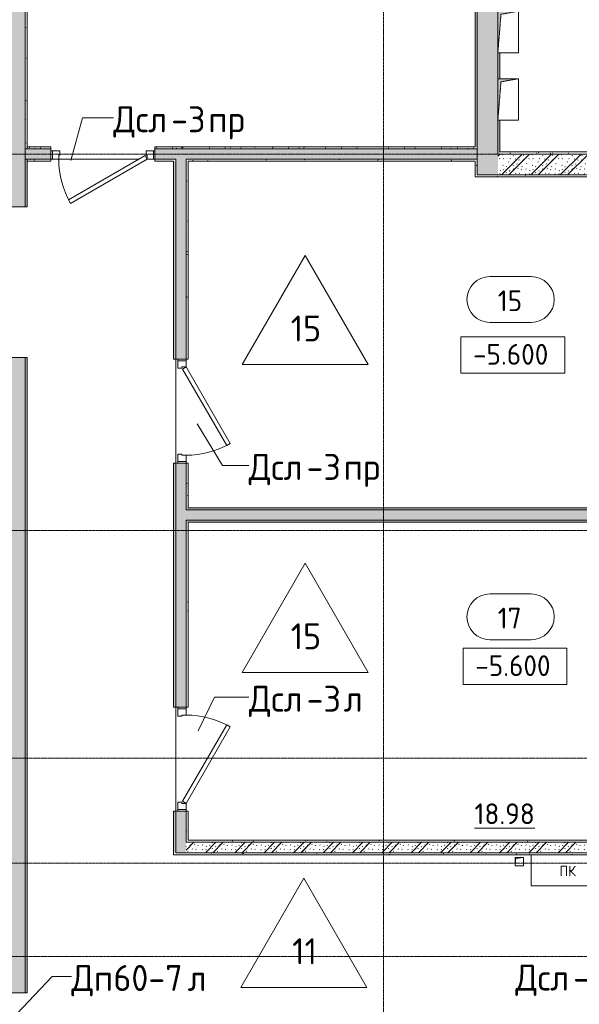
# Model space of a CAD drawing. Header units: millimetres. Extents: x 93132 to 156147, y -10965 to 65044.
# Tile 14 of 58: x 121419 to 126803, y 16140 to 25618. Entities that reach past the tile are written whole.
import ezdxf

# ---------------------------------------------------------------- set-up
doc = ezdxf.new("R2010")
doc.units = ezdxf.units.MM
doc.linetypes.add('3_ Штрих_ 1 х 1 мм', pattern=[2, 1, -1])
doc.linetypes.add('4_ Штрихпунктир_ 10 х 2 мм', pattern=[14, 10, -2, 0, -2])
for name, color, linetype, lineweight in [('A-ANNO-NOTE', 7, 'Continuous', 5), ('A-AREA-IDEN', 7, 'Continuous', 5), ('A-DETL-GENF', 7, 'Continuous', 13), ('A-DOOR', 7, 'Continuous', 13), ('A-DOOR-FRAM', 7, 'Continuous', 13), ('A-DOOR-IDEN', 7, 'Continuous', 5), ('A-FLOR', 7, 'Continuous', 13), ('A-FLOR-IDEN', 7, 'Continuous', 5), ('A-WALL', 7, 'Continuous', 13), ('A-WALL-PATT', 7, 'Continuous', 13), ('G-ANNO-DIMS', 7, 'Continuous', 5), ('I-WALL', 7, 'Continuous', 13), ('M-EQPM', 7, 'Continuous', 13), ('S-GRID', 7, 'Continuous', 5)]:
    doc.layers.add(name, color=color, linetype=linetype, lineweight=lineweight)
doc.styles.add('GOST Common', font='GOST_Common.ttf', dxfattribs={"height": 100})
doc.styles.add('GOST Common_2', font='GOST_Common.ttf', dxfattribs={"height": 200})
doc.styles.add('GOST Common_3', font='GOST_Common.ttf', dxfattribs={"height": 250})
pattern_1 = [(0, (0, 0), (203.2, 50.8), [3.353, -149.047, 3.353, -149.047, -812.8]), (0, (0, 0), (203.2, 50.8), [-304.8, 3.353, -301.447, 3.353, -149.047, -355.6]), (0, (0, 0), (203.2, 50.8), [-762, 3.353, -98.247, 3.353, -250.647]), (120, (76.2, 25.4), (-145.59409, 150.576362), [3.353, -149.047, 3.353, -149.047, -812.8]), (120, (76.2, 25.4), (-145.59409, 150.576362), [-304.8, 3.353, -301.447, 3.353, -149.047, -355.6]), (120, (76.2, 25.4), (-145.59409, 150.576362), [-762, 3.353, -98.247, 3.353, -250.647]), (240, (101.6, 127), (-57.60591, -201.376362), [3.353, -149.047, 3.353, -149.047, -812.8]), (240, (101.6, 127), (-57.60591, -201.376362), [-304.8, 3.353, -301.447, 3.353, -149.047, -355.6]), (240, (101.6, 127), (-57.60591, -201.376362), [-762, 3.353, -98.247, 3.353, -250.647])]
pattern_2 = [(135, (150.28, 188.64), (-282.8427, 3e-14), [5, -395]), (135, (174.9, 237.36), (-282.8427, 3e-14), [5, -395]), (135, (211.96, 236.53), (-282.8427, 3e-14), [5, -395]), (135, (114.96, 223.96), (-282.8427, 3e-14), [5, -395]), (135, (77.54, 223.96), (-282.8427, 3e-14), [5, -395]), (135, (57.44, 184.52), (-282.8427, 3e-14), [5, -395]), (135, (66.21, 142.9), (-282.8427, 3e-14), [5, -395]), (135, (107.33, 161), (-282.8427, 3e-14), [5, -395]), (135, (99.08, 130.94), (-282.8427, 3e-14), [5, -395]), (135, (22.6, 136.46), (-282.8427, 3e-14), [5, -395]), (135, (21.16, 168.08), (-282.8427, 3e-14), [5, -395]), (135, (46.13, 96.12), (-282.8427, 3e-14), [5, -395]), (135, (3.54, 74.6), (-282.8427, 3e-14), [5, -395]), (135, (40.3, 47.56), (-282.8427, 3e-14), [5, -395]), (135, (39.77, 18.47), (-282.8427, 3e-14), [5, -395]), (135, (76.94, 37.28), (-282.8427, 3e-14), [5, -395]), (135, (114.18, 62.4), (-282.8427, 3e-14), [5, -395]), (135, (139.87, 90.2), (-282.8427, 3e-14), [5, -395]), (135, (141.44, 15.82), (-282.8427, 3e-14), [5, -395]), (135, (188.69, 26.73), (-282.8427, 3e-14), [5, -395]), (135, (176.14, 51.36), (-282.8427, 3e-14), [5, -395]), (135, (177.03, 0), (-282.8427, 3e-14), [5, -395]), (135, (276.61, 8.22), (-282.8427, 3e-14), [5, -395]), (135, (271.19, 31.72), (-282.8427, 3e-14), [5, -395]), (135, (268.29, 119.65), (-282.8427, 3e-14), [5, -395]), (135, (237.92, 101.95), (-282.8427, 3e-14), [5, -395]), (135, (237.92, 158.27), (-282.8427, 3e-14), [5, -395]), (135, (260.4, 204.35), (-282.8427, 3e-14), [5, -395]), (135, (275.54, 235.4), (-282.8427, 3e-14), [5, -395]), (135, (117.62, 268.96), (-282.8427, 3e-14), [5, -395]), (135, (203.62, 273.83), (-282.8427, 3e-14), [5, -395]), (135, (47.24, 279.3), (-282.8427, 3e-14), [5, -395]), (135, (23.2, 266.16), (-282.8427, 3e-14), [5, -395]), (135, (42.78, 232.52), (-282.8427, 3e-14), [5, -395]), (135, (177.76, 90.57), (-282.8427, 3e-14), [5, -395]), (135, (181.12, 121.8), (-282.8427, 3e-14), [5, -395]), (135, (206.73, 172.06), (-282.8427, 3e-14), [5, -395]), (135, (143.14, 136.62), (-282.8427, 3e-14), [5, -395]), (135, (211.51, 131.86), (-282.8427, 3e-14), [5, -395]), (135, (81.47, 95.1), (-282.8427, 3e-14), [5, -395]), (135, (235.13, 60.46), (-282.8427, 3e-14), [5, -395]), (135, (242.24, 4.89), (-282.8427, 3e-14), [5, -395]), (45, (0, 106.07), (-282.8427, 0), []), (45, (106.07, 0), (-282.8427, 0), []), (45, (176.78, 0), (-282.8427, 0), []), (45, (0, 176.78), (-282.8427, 0), [])]

# ---------------------------------------------------------------- blocks, each defined once
blk = doc.blocks.new('Наметкина 10_РД_АР_П_Отделка_R21_rvt-1--01_Подвал_МП_часть Г')
at = {"layer": 'A-WALL-PATT', "lineweight": 5}
h = blk.add_hatch(dxfattribs=at)
h.set_pattern_fill('FP_6', color=256, style=0, pattern_type=2)
h.set_pattern_definition(pattern_1)
h.paths.add_polyline_path([(126020, 24325), (126040, 24325), (126039.3, 24650), (126020, 24650), (126020, 24584.5)])
h.paths.add_polyline_path([(126038.4, 25050), (126040, 25050), (126040, 25300), (126020, 25300), (126020, 25050)])
h.paths.add_polyline_path([(126036.9, 25700), (126040, 25700), (126040, 25950), (126020, 25950), (126020, 25700)])
h.paths.add_polyline_path([(126020, 26350), (126040, 26350), (126040, 26600), (126020, 26600)])
h.paths.add_polyline_path([(126040, 27000), (126040, 27250), (126020, 27250), (126020, 27000), (126033.9, 27000)])
h.paths.add_polyline_path([(126040, 27650), (126040, 27900), (126020, 27900), (126020, 27650), (126032.5, 27650)])
h.paths.add_polyline_path([(126031, 28300), (126040, 28300), (126040, 29000), (126020, 29000), (126020, 28300)])
h.paths.add_polyline_path([(126040, 29400), (126040, 29650), (126020, 29650), (126020, 29400), (126028.5, 29400)])
h.paths.add_polyline_path([(126020, 30050), (126040, 30050), (126040, 33100), (126020, 33100)])
h = blk.add_hatch(dxfattribs=at)
h.set_pattern_fill('FP_6', color=256, style=0, pattern_type=2)
h.set_pattern_definition(pattern_1)
h.paths.add_polyline_path([(125800, 24395), (125820, 24395), (125820, 30900), (125800, 30900), (125800, 24584.5)])
h = blk.add_hatch(dxfattribs=at)
h.set_pattern_fill('FP_6', color=256, style=0, pattern_type=2)
h.set_pattern_definition(pattern_1)
h.paths.add_polyline_path([(121470, 24375), (121490, 24375), (121490, 27520), (121470, 27520), (121470, 24584.5)])
h = blk.add_hatch(dxfattribs=at)
h.set_pattern_fill('FP_6', color=256, style=0, pattern_type=2)
h.set_pattern_definition(pattern_1)
h.paths.add_polyline_path([(123244.4, 24375), (125820, 24375), (125820, 24395), (122720, 24395), (122720, 24375)])
h.paths.add_polyline_path([(121671.5, 24375), (121720, 24375), (121720, 24395), (121490, 24395), (121490, 24375)])
h = blk.add_hatch(dxfattribs=at)
h.set_pattern_fill('FP_6', color=256, style=0, pattern_type=2)
h.set_pattern_definition(pattern_1)
h.paths.add_polyline_path([(121470, 9290), (121490, 9290), (121490, 14800), (121470, 14800), (121470, 9650.8)])
h.paths.add_polyline_path([(121490, 16250), (121490, 22365), (121470, 22365), (121470, 16250)])
h.paths.add_polyline_path([(121490, 23815), (121490, 24275), (121470, 24275), (121470, 23815)])
h = blk.add_hatch(dxfattribs=at)
h.set_pattern_fill('FP_6', color=256, style=0, pattern_type=2)
h.set_pattern_definition(pattern_1)
h.paths.add_polyline_path([(122920, 24255), (122920, 24275), (122720, 24275), (122720, 24255), (122900, 24255)])
h.paths.add_polyline_path([(121671.5, 24255), (121720, 24255), (121720, 24275), (121490, 24275), (121490, 24255)])
h = blk.add_hatch(dxfattribs=at)
h.set_pattern_fill('FP_6', color=256, style=0, pattern_type=2)
h.set_pattern_definition(pattern_1)
h.paths.add_polyline_path([(125800, 24255), (125820, 24255), (125820, 24275), (123020, 24275), (123020, 24255), (124817.3, 24255)])
h = blk.add_hatch(dxfattribs=at)
h.set_pattern_fill('FP_6', color=256, style=0, pattern_type=2)
h.set_pattern_definition(pattern_1)
h.paths.add_polyline_path([(127250, 24325), (127250, 24345), (126040, 24345), (126040, 24325)])
h = blk.add_hatch(dxfattribs=at)
h.set_pattern_fill('FP_6', color=256, style=0, pattern_type=2)
h.set_pattern_definition(pattern_1)
h.paths.add_polyline_path([(122920, 17600), (122920, 17999.9), (122900, 17999.9), (122900, 17600)])
h.paths.add_polyline_path([(122900, 18999.9), (122920, 18999.9), (122920, 21350), (122900, 21350), (122900, 20317.8)])
h.paths.add_polyline_path([(122920, 22350), (122920, 24255), (122900, 24255), (122900, 22350)])
h = blk.add_hatch(dxfattribs=at)
h.set_pattern_fill('FP_6', color=256, style=0, pattern_type=2)
h.set_pattern_definition(pattern_1)
h.paths.add_polyline_path([(123020, 20920), (123040, 20920), (123040, 21350), (123020, 21350)])
h.paths.add_polyline_path([(123040, 22350), (123040, 24255), (123020, 24255), (123020, 22350)])
h = blk.add_hatch(dxfattribs=at)
h.set_pattern_fill('FP_6', color=256, style=0, pattern_type=2)
h.set_pattern_definition(pattern_1)
h.paths.add_polyline_path([(125820, 24125), (125820, 24255), (125800, 24255), (125800, 24125)])
h = blk.add_hatch(dxfattribs=at)
h.set_pattern_fill('FP_6', color=256, style=0, pattern_type=2)
h.set_pattern_definition(pattern_1)
h.paths.add_polyline_path([(127270, 24105), (127270, 24125), (125800, 24125), (125800, 24105)])
h = blk.add_hatch(dxfattribs=at)
h.set_pattern_fill('FP_6', color=256, style=0, pattern_type=2)
h.set_pattern_definition(pattern_1)
h.paths.add_polyline_path([(123020, 20900), (129250, 20900), (129250, 20920), (123020, 20920)])
h = blk.add_hatch(dxfattribs=at)
h.set_pattern_fill('FP_6', color=256, style=0, pattern_type=2)
h.set_pattern_definition(pattern_1)
h.paths.add_polyline_path([(129230, 20780), (129250, 20780), (129250, 20800), (123020, 20800), (123020, 20780), (127963.1, 20780)])
h = blk.add_hatch(dxfattribs=at)
h.set_pattern_fill('FP_6', color=256, style=0, pattern_type=2)
h.set_pattern_definition(pattern_1)
h.paths.add_polyline_path([(123040, 17700), (123040, 17999.9), (123020, 17999.9), (123020, 17700)])
h.paths.add_polyline_path([(123020, 18999.9), (123040, 18999.9), (123040, 20780), (123020, 20780), (123020, 20317.8)])
h = blk.add_hatch(dxfattribs=at)
h.set_pattern_fill('FP_6', color=256, style=0, pattern_type=2)
h.set_pattern_definition(pattern_1)
h.paths.add_polyline_path([(127270, 17700), (127270, 17720), (123040, 17720), (123040, 17700), (124817.3, 17700)])
h = blk.add_hatch(dxfattribs=at)
h.set_pattern_fill('FP_6', color=256, style=0, pattern_type=2)
h.set_pattern_definition(pattern_1)
h.paths.add_polyline_path([(127250, 17580), (127250, 17600), (122900, 17600), (122900, 17580), (127040, 17580)])
at = {"layer": 'A-WALL'}
for p, q in [((125820, 24395), (125820, 30900)), ((125800, 30860), (125800, 24395)), ((121470, 27500), (121470, 24375)), ((121490, 24375), (121490, 27520)), ((126020, 25300), (126020, 25050)), ((126040, 25050), (126040, 25300)), ((126020, 24650), (126020, 24325)), ((126040, 24345), (126040, 24650)), ((121470, 24375), (121490, 24375)), ((121720, 24395), (121490, 24395)), ((121490, 24395), (121490, 24375)), ((121490, 24375), (121720, 24375)), ((121720, 24375), (121720, 24395)), ((125800, 24395), (122720, 24395)), ((122720, 24395), (122720, 24375)), ((122720, 24375), (125820, 24375)), ((125820, 24375), (125820, 24395)), ((121470, 24275), (121470, 23815)), ((121490, 24275), (121470, 24275)), ((121720, 24275), (121490, 24275)), ((121490, 24275), (121490, 24255)), ((121490, 23815), (121490, 24275)), ((121720, 24255), (121720, 24275)), ((122920, 24275), (122720, 24275)), ((122720, 24275), (122720, 24255)), ((122920, 24255), (122920, 24275)), ((125820, 24275), (123020, 24275)), ((123020, 24275), (123020, 24255)), ((125820, 24255), (125820, 24275)), ((126020, 24325), (126040, 24325)), ((127250, 24345), (126040, 24345)), ((126040, 24325), (127250, 24325)), ((121490, 24255), (121720, 24255)), ((122720, 24255), (122900, 24255)), ((122900, 24255), (122900, 22350)), ((122920, 22350), (122920, 24255)), ((123020, 24255), (123020, 22350)), ((123040, 22350), (123040, 24255)), ((123040, 24255), (125800, 24255)), ((125800, 24255), (125800, 24125)), ((125820, 24125), (125820, 24255)), ((125800, 24125), (125800, 24105)), ((125800, 24105), (127270, 24105)), ((127270, 24125), (125820, 24125)), ((121470, 23815), (121490, 23815)), ((121470, 22365), (121470, 16250)), ((121490, 22365), (121470, 22365)), ((121490, 16250), (121490, 22365)), ((122900, 22350), (122920, 22350)), ((123020, 22350), (123040, 22350)), ((122920, 21350), (122900, 21350)), ((122900, 21350), (122900, 18999.9)), ((122920, 18999.9), (122920, 21350)), ((123020, 21350), (123020, 20920)), ((123040, 21350), (123020, 21350)), ((123040, 20920), (123040, 21350)), ((123020, 20920), (123020, 20900)), ((123020, 20900), (129250, 20900)), ((129230, 20920), (123040, 20920)), ((129250, 20800), (123020, 20800)), ((123020, 20800), (123020, 20780)), ((123020, 20780), (123020, 18999.9)), ((123040, 18999.9), (123040, 20780)), ((123040, 20780), (129230, 20780)), ((122900, 18999.9), (122920, 18999.9)), ((123020, 18999.9), (123040, 18999.9)), ((122920, 17999.9), (122900, 17999.9)), ((122900, 17999.9), (122900, 17600)), ((122920, 17600), (122920, 17999.9)), ((123020, 17999.9), (123020, 17700)), ((123040, 17999.9), (123020, 17999.9)), ((123040, 17720), (123040, 17999.9)), ((123020, 17700), (123040, 17700)), ((127270, 17720), (123040, 17720)), ((123040, 17700), (127270, 17700)), ((122900, 17600), (122900, 17580)), ((122900, 17580), (126340, 17580)), ((127250, 17600), (122920, 17600)), ((121470, 16250), (121490, 16250))]:
    blk.add_line(p, q, dxfattribs=at)
blk = doc.blocks.new('АР_Дверь однопольная - 1000х2100h_850__Служебные-5141597--01_Подвал_МП_часть Г')
at = {"layer": 'A-DOOR'}
for p, q in [((311.1, 475), (-425, 50)), ((331.1, 440.4), (311.1, 475)), ((-405, 15.4), (331.1, 440.4)), ((-425, 50), (-405, 15.4))]:
    blk.add_line(p, q, dxfattribs=at)
at = {"layer": 'A-DOOR', "lineweight": 5}
blk.add_arc((-425, 50), 850, 360, 30, dxfattribs=at)
at = {"layer": 'A-DOOR-FRAM'}
for p, q in [((-485, 50), (-500, 50)), ((-425, 50), (-485, 50)), ((-485, 50), (-485, -30)), ((-425, 10), (-425, 50)), ((-415, 10), (-425, 10)), ((-415, -30), (-415, 10)), ((425, 10), (415, 10)), ((415, 10), (415, -30)), ((485, 50), (425, 50)), ((425, 50), (425, 10)), ((485, -30), (485, 50)), ((485, 50), (500, 50)), ((-485, -30), (-500, -30)), ((-485, -30), (-415, -30)), ((415, -30), (485, -30)), ((485, -30), (500, -30))]:
    blk.add_line(p, q, dxfattribs=at)
blk = doc.blocks.new('АР_Дверь однопольная - 1000х2100h_850__Служебные-5141596--01_Подвал_МП_часть Г')
at = {"layer": 'A-DOOR'}
for p, q in [((-311.1, 475), (-331.1, 440.4)), ((425, 50), (-311.1, 475)), ((-331.1, 440.4), (405, 15.4)), ((405, 15.4), (425, 50))]:
    blk.add_line(p, q, dxfattribs=at)
at = {"layer": 'A-DOOR', "lineweight": 5}
blk.add_arc((425, 50), 850, 150, 180, dxfattribs=at)
at = {"layer": 'A-DOOR-FRAM'}
for p, q in [((-485, 50), (-500, 50)), ((-425, 50), (-485, 50)), ((-485, 50), (-485, -30)), ((-425, 10), (-425, 50)), ((-415, 10), (-425, 10)), ((-415, -30), (-415, 10)), ((425, 10), (415, 10)), ((415, 10), (415, -30)), ((485, 50), (425, 50)), ((425, 50), (425, 10)), ((485, -30), (485, 50)), ((485, 50), (500, 50)), ((-485, -30), (-500, -30)), ((-485, -30), (-415, -30)), ((415, -30), (485, -30)), ((485, -30), (500, -30))]:
    blk.add_line(p, q, dxfattribs=at)
blk = doc.blocks.new('АР_Канал вертикальный прямоугольный - ПК-3237398--01_Подвал_МП_часть Г')
at = {"layer": 'A-DETL-GENF', "linetype": '3_ Штрих_ 1 х 1 мм'}
for p, q in [((350, 150), (-350, 150)), ((-350, 150), (-350, -150)), ((350, -150), (350, 150)), ((-350, -150), (350, -150))]:
    blk.add_line(p, q, dxfattribs=at)
at = {"layer": 'M-EQPM'}
for p, q in [((-350, -150), (-350, 150)), ((-350, 150), (350, 150)), ((350, 150), (350, -150)), ((350, -150), (-350, -150))]:
    blk.add_line(p, q, dxfattribs=at)
blk = doc.blocks.new('АР_Канал вертикальный прямоугольный - АПТ-5386077--01_Подвал_МП_часть Г')
at = {"layer": 'A-DETL-GENF'}
blk.add_hatch(color=256, dxfattribs=at).paths.add_polyline_path([(-40, -40), (-32, 32), (40, 40), (-40, 40)])
at = {"layer": 'A-DETL-GENF', "linetype": '3_ Штрих_ 1 х 1 мм'}
for p, q in [((40, 40), (-40, 40)), ((-40, 40), (-40, -40)), ((40, 40), (-40, 40)), ((-40, 40), (-40, -40)), ((-40, -40), (-32, 32)), ((-40, -40), (-32, 32)), ((-32, 32), (40, 40)), ((-32, 32), (40, 40)), ((40, -40), (40, 40)), ((-40, -40), (40, -40))]:
    blk.add_line(p, q, dxfattribs=at)
at = {"layer": 'M-EQPM'}
for p, q in [((-40, -40), (-40, 40)), ((-40, 40), (40, 40)), ((40, 40), (40, -40)), ((40, -40), (-40, -40))]:
    blk.add_line(p, q, dxfattribs=at)
blk = doc.blocks.new('АР_Канал вертикальный прямоугольный - ЭОМ-6364786--01_Подвал_МП_часть Г')
at = {"layer": 'A-DETL-GENF'}
blk.add_hatch(color=256, dxfattribs=at).paths.add_polyline_path([(-100, -200), (-70, 170), (100, 200), (-100, 200)])
at = {"layer": 'A-DETL-GENF', "linetype": '3_ Штрих_ 1 х 1 мм'}
for p, q in [((100, 200), (-100, 200)), ((-100, 200), (-100, -200)), ((100, 200), (-100, 200)), ((-100, 200), (-100, -200)), ((-70, 170), (100, 200)), ((-70, 170), (100, 200)), ((100, -200), (100, 200)), ((-100, -200), (-70, 170)), ((-100, -200), (-70, 170)), ((-100, -200), (100, -200))]:
    blk.add_line(p, q, dxfattribs=at)
at = {"layer": 'M-EQPM'}
for p, q in [((-100, -200), (-100, 200)), ((-100, 200), (100, 200)), ((100, 200), (100, -200)), ((100, -200), (-100, -200))]:
    blk.add_line(p, q, dxfattribs=at)
blk = doc.blocks.new('Марка помещения _Номер_ - 2 мм-68851--01_Подвал_МП_часть Г')
at = {"layer": 'A-AREA-IDEN'}
for p, q in [((-2.027, 2.21), (1.973, 2.21)), ((-2.027, -2.19), (1.973, -2.19))]:
    blk.add_line(p, q, dxfattribs=at)
for centre, start, end in [((-2.027, 0.01), 90, 270), ((1.973, 0.01), 270, 90)]:
    blk.add_arc(centre, 2.2, start, end, dxfattribs=at)
blk = doc.blocks.new('Марка полов - Марка полов-4106608--01_Подвал_МП_часть Г')
at = {"layer": 'A-FLOR-IDEN'}
for p, q in [((0, 7), (-6.062, -3.5)), ((6.062, -3.5), (0, 7)), ((-6.062, -3.5), (6.062, -3.5))]:
    blk.add_line(p, q, dxfattribs=at)
blk = doc.blocks.new('Высотные отметки - Frame_2-749557--01_Подвал_МП_часть Г')
at = {"layer": 'G-ANNO-DIMS'}
for p, q in [((-5, 3.5), (-5, 0)), ((5, 3.5), (-5, 3.5)), ((5, 0), (5, 3.5)), ((-5, 0), (5, 0))]:
    blk.add_line(p, q, dxfattribs=at)

msp = doc.modelspace()

# ---------------------------------------------------------------- hatches: boundary and pattern name
at = {"layer": 'A-WALL-PATT', "lineweight": 5}
h = msp.add_hatch(dxfattribs=at)
h.set_pattern_fill('FP_2', color=256, style=0, pattern_type=2)
h.set_pattern_definition(pattern_2)
h.paths.add_polyline_path([(126020, 24125), (126020, 33100), (125820, 33100), (125820, 24125)])
h = msp.add_hatch(dxfattribs=at)
h.set_pattern_fill('FP_1', color=256, style=0, pattern_type=2)
h.set_pattern_definition([(45, (0, 0), (-114.04925, 114.04925), []), (45, (114.05, 0), (-114.04925, 114.04925), [201.612, -40.322, 3.353, -36.97])])
h.paths.add_polyline_path([(121220, 8250), (121470, 8250), (121470, 14800), (121220, 14800), (121220, 9650.832338)])
h.paths.add_polyline_path([(121220, 16250), (121470, 16250), (121470, 22365), (121220, 22365), (121220, 16450)])
h.paths.add_polyline_path([(121220, 23815), (121470, 23815), (121470, 27500), (121220, 27500), (121220, 24584.519282)])
h = msp.add_hatch(dxfattribs=at)
h.set_pattern_fill('FP_2', color=256, style=0, pattern_type=2)
h.set_pattern_definition(pattern_2)
h.paths.add_polyline_path([(125820, 24275), (125820, 24375), (122720, 24375), (122720, 24275), (124817.280608, 24275)])
h.paths.add_polyline_path([(121470, 24275), (121720, 24275), (121720, 24375), (121470, 24375)])
h = msp.add_hatch(dxfattribs=at)
h.set_pattern_fill('FP_2', color=256, style=0, pattern_type=2)
h.set_pattern_definition(pattern_2)
h.paths.add_polyline_path([(123020, 17600), (123020, 17999.935121), (122920, 17999.935121), (122920, 17600)])
h.paths.add_polyline_path([(122920, 18999.935121), (123020, 18999.935121), (123020, 21350), (122920, 21350), (122920, 20317.751584)])
h.paths.add_polyline_path([(122920, 22350), (123020, 22350), (123020, 24275), (122920, 24275), (122920, 22451.135433)])
h = msp.add_hatch(dxfattribs=at)
h.set_pattern_fill('FP_2', color=256, style=0, pattern_type=2)
h.set_pattern_definition(pattern_2)
h.paths.add_polyline_path([(127270, 24125), (127270, 24325), (126020, 24325), (126020, 24125)])
h = msp.add_hatch(dxfattribs=at)
h.set_pattern_fill('FP_2', color=256, style=0, pattern_type=2)
h.set_pattern_definition(pattern_2)
h.paths.add_polyline_path([(129250, 20800), (129250, 20900), (123020, 20900), (123020, 20800), (127963.075878, 20800)])
h = msp.add_hatch(dxfattribs=at)
h.set_pattern_fill('FP_2', color=256, style=0, pattern_type=2)
h.set_pattern_definition(pattern_2)
h.paths.add_polyline_path([(127270, 17600), (127270, 17700), (123020, 17700), (123020, 17600), (124817.280608, 17600)])

# ---------------------------------------------------------------- linework, layer by layer
at = {"layer": 'A-DOOR-IDEN'}
for p, q in [((121910.413331, 24261.029632), (122023.192488, 24673.104459)), ((122023.192488, 24673.104459), (122320.529482, 24673.104459)), ((123125.998039, 21727.027567), (123369.969369, 21326.914586)), ((123369.969369, 21326.914586), (123623.529482, 21326.914586)), ((123135.042783, 18773.519815), (123293.518073, 19095.986269)), ((123293.518073, 19095.986269), (123624.029482, 19095.986269)), ((121269.847182, 15920.980824), (121732.109586, 16407.807372)), ((121732.109586, 16407.807372), (121917.124777, 16407.807372))]:
    msp.add_line(p, q, dxfattribs=at)
at = {"layer": 'A-FLOR'}
for p, q in [((121720, 24275), (121735, 24275)), ((121735, 24275), (121720, 24275)), ((121795, 24275), (122565, 24275)), ((122565, 24275), (121795, 24275)), ((122705, 24275), (122720, 24275)), ((122720, 24275), (122705, 24275)), ((122920, 21350), (122920, 22350)), ((122920, 17999.935121), (122920, 18999.935121))]:
    msp.add_line(p, q, dxfattribs=at)
at = {"layer": 'A-WALL'}
for p, q in [((121470, 23815), (121470, 27500)), ((121220, 23815), (121470, 23815)), ((121470, 22365), (121220, 22365)), ((121470, 16250), (121470, 22365)), ((121220, 16250), (121470, 16250))]:
    msp.add_line(p, q, dxfattribs=at)
at = {"layer": 'I-WALL'}
for p, q in [((125820, 33100), (125820, 24125)), ((126020, 25050), (126020, 25300)), ((126020, 24325), (126020, 24650)), ((121720, 24375), (121470, 24375)), ((121720, 24275), (121720, 24375)), ((125820, 24375), (122720, 24375)), ((122720, 24375), (122720, 24275)), ((121470, 24275), (121720, 24275)), ((122720, 24275), (122920, 24275)), ((122920, 24275), (122920, 22350)), ((123020, 24275), (125820, 24275)), ((123020, 22350), (123020, 24275)), ((127270, 24325), (126020, 24325)), ((125820, 24125), (127270, 24125)), ((122920, 22350), (123020, 22350)), ((122920, 21350), (122920, 18999.935121)), ((123020, 21350), (122920, 21350)), ((123020, 20900), (123020, 21350)), ((131470, 20900), (123020, 20900)), ((123020, 18999.935121), (123020, 20800)), ((123020, 20800), (131470, 20800)), ((122920, 18999.935121), (123020, 18999.935121)), ((122920, 17999.935121), (122920, 17600)), ((123020, 17999.935121), (122920, 17999.935121)), ((123020, 17700), (123020, 17999.935121)), ((127270, 17700), (123020, 17700)), ((122920, 17600), (127270, 17600))]:
    msp.add_line(p, q, dxfattribs=at)
at = {"layer": 'S-GRID', "linetype": '4_ Штрихпунктир_ 10 х 2 мм'}
for p, q in [((124920, -1911.296705), (124920, 63183.748364)), ((134543.645795, 24325), (104705.052177, 24325)), ((134543.645795, 20700), (104705.052177, 20700)), ((134543.645795, 18510), (104705.052177, 18510)), ((134543.645795, 17500), (104974.772979, 17500)), ((134543.645795, 16600), (104705.052177, 16600))]:
    msp.add_line(p, q, dxfattribs=at)

# ---------------------------------------------------------------- block references
at = {"lineweight": 5}
msp.add_blockref('Наметкина 10_РД_АР_П_Отделка_R21_rvt-1--01_Подвал_МП_часть Г', (0, 0), dxfattribs=at)
at = {"layer": 'A-AREA-IDEN', "xscale": 99.99999999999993, "yscale": 99.99999999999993, "zscale": 99.99999999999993}
for p in [(126144.413683, 22923.653343), (126144.413683, 19869.14284)]:
    msp.add_blockref('Марка помещения _Номер_ - 2 мм-68851--01_Подвал_МП_часть Г', p, dxfattribs=at)
at = {"layer": 'A-DOOR'}
for name, p, rotation in [('АР_Дверь однопольная - 1000х2100h_850__Служебные-5141597--01_Подвал_МП_часть Г', (122220, 24325), 180), ('АР_Дверь однопольная - 1000х2100h_850__Служебные-5141597--01_Подвал_МП_часть Г', (122970, 21850), 269.9999999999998), ('АР_Дверь однопольная - 1000х2100h_850__Служебные-5141596--01_Подвал_МП_часть Г', (122970, 18499.935121), 269.9999999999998)]:
    msp.add_blockref(name, p, dxfattribs=dict(at, rotation=rotation))
at = {"layer": 'A-FLOR-IDEN', "xscale": 99.99999999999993, "yscale": 99.99999999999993, "zscale": 99.99999999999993}
for p in [(124166.747265, 22648.348678), (124166.747265, 19685.692416), (124154.247265, 16653.85043)]:
    msp.add_blockref('Марка полов - Марка полов-4106608--01_Подвал_МП_часть Г', p, dxfattribs=at)
at = {"layer": 'G-ANNO-DIMS', "xscale": 99.99999999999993, "yscale": 99.99999999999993, "zscale": 99.99999999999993}
for p in [(126162.894628, 22215.382978), (126184.574567, 19218.486499)]:
    msp.add_blockref('Высотные отметки - Frame_2-749557--01_Подвал_МП_часть Г', p, dxfattribs=at)
at = {"layer": 'M-EQPM'}
for name, p in [('АР_Канал вертикальный прямоугольный - ЭОМ-6364786--01_Подвал_МП_часть Г', (126120, 25500)), ('АР_Канал вертикальный прямоугольный - ЭОМ-6364786--01_Подвал_МП_часть Г', (126120, 24850)), ('АР_Канал вертикальный прямоугольный - АПТ-5386077--01_Подвал_МП_часть Г', (126225, 17514)), ('АР_Канал вертикальный прямоугольный - ПК-3237398--01_Подвал_МП_часть Г', (126690, 17430))]:
    msp.add_blockref(name, p, dxfattribs=at)

# ---------------------------------------------------------------- texts
at = {"layer": 'A-ANNO-NOTE', "insert": (126612.406744, 17473.609736), "char_height": 100, "width": 192.405, "attachment_point": 1, "style": 'GOST Common'}
msp.add_mtext('ПК', dxfattribs=at)
at = {"layer": 'A-AREA-IDEN', "char_height": 200, "attachment_point": 1, "style": 'GOST Common_2'}
for s, insert, width in [('15', (126018.899487, 23012.396525), 296.624375), ('17', (126018.899487, 19957.886022), 296.624375), ('\\L18.98', (125794.691779, 18074.338814), 721.51875)]:
    msp.add_mtext(s, dxfattribs=dict(at, insert=insert, width=width))
at = {"layer": 'A-DOOR-IDEN', "char_height": 250, "attachment_point": 1, "style": 'GOST Common_3'}
for s, insert, width in [('Дсл', (122320.529482, 24784.031543), 673.4175), ('-3', (122876.154482, 24784.031543), 432.91125), ('пр', (123233.341982, 24784.031543), 432.91125), ('Дсл', (123623.529482, 21437.841669), 673.4175), ('-3', (124179.154482, 21437.841669), 432.91125), ('пр', (124536.341982, 21437.841669), 432.91125), ('Дсл', (123624.029482, 19206.913352), 673.4175), ('-3', (124179.654482, 19206.913352), 432.91125), ('\\fGOST Common|b0|i0|c204|p34|;л', (124536.841982, 19206.913352), 216.455625), ('Дп', (121917.124777, 16518.734455), 489.029375), ('60-7', (122320.61436, 16518.734455), 865.8225), ('Дсл', (126188.115314, 16522.706402), 673.4175), ('-3', (126743.740314, 16522.706402), 432.91125), ('\\fGOST Common|b0|i0|c204|p34|;л', (123034.98936, 16518.734455), 216.455625)]:
    msp.add_mtext(s, dxfattribs=dict(at, insert=insert, width=width))
at = {"layer": 'A-FLOR-IDEN', "char_height": 250, "attachment_point": 1, "style": 'GOST Common_3'}
for s, insert, width in [('15', (124026.870982, 22770.41035), 368.77625), ('15', (124026.870982, 19807.754088), 368.77625), ('11', (124040.870982, 16775.912102), 304.64125)]:
    msp.add_mtext(s, dxfattribs=dict(at, insert=insert, width=width))
at = {"layer": 'G-ANNO-DIMS', "char_height": 200, "width": 917.17566319, "attachment_point": 1, "line_spacing_factor": 1.022761, "style": 'GOST Common_2'}
for insert in [(125780.738102, 22496.748639), (125802.418041, 19499.852159)]:
    msp.add_mtext('-5.600', dxfattribs=dict(at, insert=insert))

doc.saveas('drawing.dxf')
